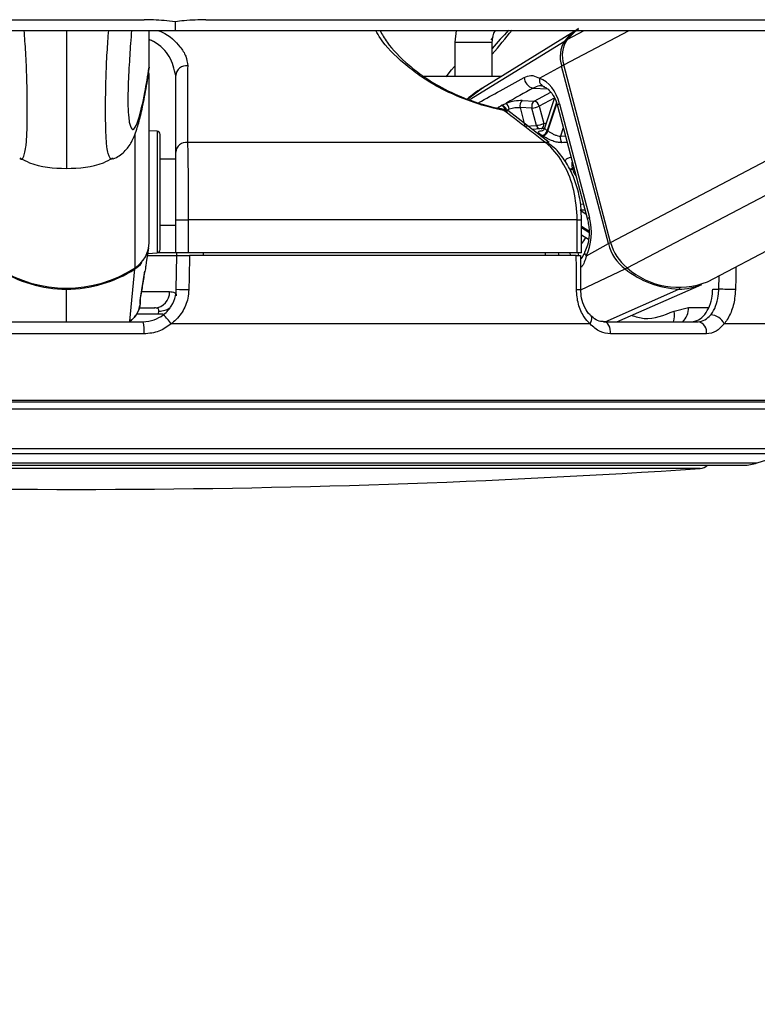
# Model space of a CAD drawing. Header units: millimetres. Extents: x 20 to 26560, y 16 to 18133.
# Tile 49 of 106: x 12947 to 13081, y 5884 to 6063. Entities that reach past the tile are written whole.
import ezdxf

# ---------------------------------------------------------------- set-up
doc = ezdxf.new("R2010")
doc.units = ezdxf.units.MM
doc.header["$LTSCALE"] = 2
doc.layers.add('COMPONENT_GEOMETRY', color=7, linetype='Continuous')
doc.styles.add('SLDTEXTSTYLE0', font='TXT', dxfattribs={"width": 0.75})
doc.dimstyles.new('SLDDIMSTYLE1', dxfattribs={"dimtxt": 150, "dimasz": 6.604, "dimexe": 0, "dimexo": 0.0625, "dimgap": 37.5, "dimtad": 0, "dimtih": 1, "dimtoh": 1, "dimdec": 0, "dimrnd": 1e-09, "dimzin": 12, "dimdsep": 46, "dimtxsty": 'SLDTEXTSTYLE0', "dimsah": 1, "dimcen": 0.09, "dimadec": 0, "dimazin": 3, "dimtfac": 1, "dimtdec": 0, "dimtofl": 0, "dimtmove": 0, "dimatfit": 3, "dimfxl": 1, "dimfrac": 2, "dimtolj": 1, "dimtzin": 12, "dimarcsym": 0})

# ---------------------------------------------------------------- blocks, each defined once
blk = doc.blocks.new('_D_4')
at = {"layer": 'COMPONENT_GEOMETRY', "color": 7}
for p, q in [((16972.58, 6060.78), (14872.65, 6060.78)), ((14879, 6060.78), (14879, 4124.13)), ((14578.89, 4093.66), (14533.19, 4093.66)), ((14533.19, 4093.66), (14533.19, 3855.53)), ((15179.1, 4093.66), (15224.8, 4093.66)), ((15224.8, 4093.66), (15224.8, 3855.53)), ((14533.19, 3855.53), (14578.89, 3855.53)), ((15224.8, 3855.53), (15179.1, 3855.53)), ((14879, 1694.45), (14879, 3631.1)), ((9296, 1694.45), (14885.35, 1694.45))]:
    blk.add_line(p, q, dxfattribs=at)
for points in [[(14879, 6060.78), (14877.98, 6054.17), (14880.01, 6054.17)], [(14879, 1694.45), (14880.01, 1701.06), (14877.98, 1701.06)]]:
    blk.add_solid(points, dxfattribs=at)
at = {"layer": 'COMPONENT_GEOMETRY', "color": 7, "char_height": 150, "attachment_point": 1, "style": 'SLDTEXTSTYLE0'}
for s, insert in [('7\'1.95"', (14578.89, 4048.89)), ('2183mm', (14469.83, 3824.46))]:
    blk.add_mtext(s, dxfattribs=dict(at, insert=insert))

msp = doc.modelspace()

# ---------------------------------------------------------------- linework, layer by layer
at = {"color": 7, "linetype": 'Continuous', "lineweight": 25}
for p, q in [((12975.38, 6062.35), (12975.38, 6060.78)), ((12970.7, 6054.14), (12970.7, 6060.78)), ((13026.29, 6060.78), (13026.07, 6058.64)), ((13047.98, 6060.78), (13031.11, 6050.34)), ((13071.84, 6015.23), (13158.43, 6060.78)), ((13026.07, 6058.64), (13026.07, 6052.48)), ((13032.87, 6052.48), (13032.87, 6058.64)), ((12970.7, 6054.13), (12970.53, 6053.18)), ((12970.7, 6054.14), (12970.7, 6054.13)), ((12970.7, 6022.36), (12970.7, 6053.01)), ((13041.44, 6052.11), (13045.43, 6054.33)), ((13053.9, 6022.14), (13045.43, 6054.33)), ((13054.3, 6022.36), (13045.83, 6054.55)), ((12975.5, 6038.73), (12975.5, 6052.63)), ((13034.6, 6047.23), (13035.3, 6047.55)), ((13038.31, 6048.07), (13040.45, 6047.98)), ((13044.12, 6048.56), (13042.34, 6043.07)), ((13045.05, 6047.48), (13050.47, 6026.86)), ((13035.94, 6046.5), (13035.46, 6046.3)), ((13035.58, 6046.15), (13035.63, 6046.12)), ((13043.19, 6040.48), (13035.69, 6046.28)), ((13037.89, 6046.79), (13038.78, 6043.42)), ((13040.04, 6046.7), (13037.89, 6046.79)), ((13040.86, 6043.58), (13040.04, 6046.7)), ((13041.37, 6047.05), (13042.19, 6043.93)), ((13044.69, 6047.11), (13050.11, 6026.49)), ((12972.14, 6042.51), (12970.7, 6042.59)), ((13038.78, 6043.42), (13040.86, 6043.58)), ((13042.08, 6043), (13040.13, 6042.85)), ((12972.7, 6035.12), (12972.7, 6041.91)), ((13042.48, 6040.48), (12977.64, 6040.48)), ((13043.07, 6040.35), (13043.14, 6040.3)), ((12975.5, 6037.48), (12972.7, 6037.48)), ((12972.7, 6021.05), (12972.7, 6035.12)), ((12975.5, 6026.48), (12977.77, 6026.48)), ((12975.5, 6020.48), (12975.5, 6026.48)), ((13048.26, 6026.48), (12977.77, 6026.48)), ((12977.77, 6026.48), (12977.77, 6020.48)), ((13048.26, 6020.48), (13048.26, 6026.48)), ((13049.05, 6020.48), (13049.05, 6026.48)), ((12972.7, 6025.48), (12975.5, 6025.48)), ((13049.05, 6023.74), (13050.27, 6022.95)), ((12970.22, 6018.74), (12970.61, 6021.35)), ((13049.91, 6019.91), (13053.9, 6022.14)), ((12970.4, 6019.98), (12975.71, 6019.98)), ((12970.46, 6020.37), (12972.14, 6020.45)), ((12975.5, 6020.48), (12972.29, 6020.48)), ((12977.77, 6020.48), (12975.5, 6020.48)), ((12975.61, 6013.88), (12975.71, 6019.98)), ((12975.71, 6019.98), (12975.72, 6020.48)), ((13048.26, 6020.48), (12977.77, 6020.48)), ((13048.09, 6019.98), (12977.99, 6019.98)), ((12980.5, 6020.48), (12980.5, 6019.98)), ((13042.47, 6020.48), (13042.47, 6019.98)), ((13049.05, 6020.48), (13048.26, 6020.48)), ((13048.89, 6013.85), (13048.88, 6019.98)), ((12967.19, 6008.08), (12968.11, 6017.55)), ((12969.12, 6012.24), (12969.91, 6017.15)), ((12969.85, 6016.9), (12969.91, 6017.15)), ((13055.44, 6007.98), (13070.81, 6014.74)), ((13072.81, 6013.88), (13073.91, 6013.88)), ((12968.86, 6010.48), (12971.69, 6010.48)), ((13065.8, 6009.9), (13068.43, 6010.53)), ((12972.37, 6009.33), (12972.44, 6009.93)), ((12945.4, 6007.98), (12969.61, 6007.98)), ((13050.57, 6007.58), (12974.68, 6007.58)), ((13053.02, 6007.98), (13070.14, 6007.98)), ((13106.3, 6007.58), (13074.87, 6007.58)), ((12969.77, 6005.77), (12945.24, 6005.77)), ((13071.65, 6005.77), (13054.31, 6005.77)), ((13100.61, 5993.38), (12814.4, 5993.38)), ((13080.88, 5982.38), (13086.2, 5984.11)), ((12836.6, 5981.98), (13078.4, 5981.98))]:
    msp.add_line(p, q, dxfattribs=at)
at = {"color": 8, "linetype": 'Continuous', "lineweight": 25}
for p, q in [((13045.83, 6054.55), (13057.66, 6060.78)), ((13046.43, 6059.17), (13049.49, 6060.78)), ((13054.3, 6022.36), (13127.32, 6060.78)), ((13057.33, 6017.75), (13139.13, 6060.78)), ((13026.07, 6058.64), (13032.87, 6058.64)), ((13028.68, 6048.22), (13046.04, 6058.92)), ((13032.99, 6059.53), (13032.59, 6059.06)), ((13031.11, 6050.33), (13028.42, 6048.3)), ((13040.26, 6050.34), (13042.84, 6050.17)), ((13040.45, 6047.98), (13043.48, 6049.57)), ((13044.09, 6048.48), (13041.37, 6047.05)), ((13044.47, 6047.72), (13042.83, 6042.65)), ((13042.94, 6042.57), (13044.54, 6047.51)), ((13035.48, 6046.22), (13035.46, 6046.3)), ((12972.14, 6042.51), (12972.14, 6035.33)), ((13045.73, 6043.14), (13045.25, 6041.64)), ((12968.13, 6017.75), (12968.13, 6042)), ((13045.25, 6041.64), (13046.12, 6041.66)), ((12972.14, 6035.33), (12972.14, 6020.45)), ((13047.62, 6035.97), (13047.37, 6035.84)), ((13047.42, 6035.66), (13047.66, 6035.79)), ((13049.65, 6028.23), (13048.78, 6028.19)), ((13048.78, 6028.19), (13049.84, 6027.51)), ((13048.86, 6029.31), (13049.36, 6029.33)), ((13048.26, 6026.48), (13049.05, 6026.48)), ((13050.36, 6024.42), (13049.05, 6025.26)), ((13049.05, 6025.06), (13050.37, 6024.21)), ((13044.81, 6020.48), (13044.94, 6019.98)), ((13047.07, 6019.98), (13046.93, 6020.48)), ((13048.36, 6020.48), (13048.49, 6019.98)), ((13048.92, 6013.77), (13056.92, 6017.55)), ((13073.91, 6013.88), (13073.97, 6016.34)), ((12955.7, 6014.09), (12955.7, 6013.9)), ((12955.7, 6007.98), (12955.7, 6013.9)), ((13053.31, 6007.98), (13066.65, 6013.9)), ((12969.04, 6011.9), (12969.13, 6012.23)), ((12969.43, 6013.43), (12974.4, 6013.43)), ((13068.43, 6010.53), (13072.05, 6010.53)), ((12972.37, 6009.33), (12968.42, 6009.33)), ((13101.31, 5993.67), (12813.7, 5993.67)), ((12815.66, 5992.21), (13099.35, 5992.21)), ((12826.97, 5984.97), (13088.04, 5984.97)), ((12828.81, 5984.11), (13086.2, 5984.11)), ((12834.13, 5982.38), (13080.88, 5982.38)), ((13070.52, 5981.36), (12844.49, 5981.36))]:
    msp.add_line(p, q, dxfattribs=at)
at = {"color": 7, "linetype": 'Continuous', "lineweight": 25, "flags": 128}
for points in [[(12778.86, 6062.73), (12786.62, 6062.73), (12802.14, 6062.73), (12809.9, 6062.73), (12825.41, 6062.73), (12833.17, 6062.73), (12840.93, 6062.73), (12856.45, 6062.73), (12864.21, 6062.73), (12879.73, 6062.73), (12887.48, 6062.73), (12903, 6062.73), (12910.76, 6062.73), (12918.52, 6062.73), (12934.04, 6062.73), (12941.8, 6062.73), (12955.8, 6062.73), (12969.8, 6062.73)], [(12980.97, 6062.73), (12984.85, 6062.73), (13000.36, 6062.73), (13008.12, 6062.73), (13023.64, 6062.73), (13031.4, 6062.73), (13046.92, 6062.73), (13054.67, 6062.73), (13070.19, 6062.73), (13077.95, 6062.73), (13085.71, 6062.73)], [(12779.02, 6060.78), (12786.77, 6060.78), (12802.29, 6060.78), (12810.05, 6060.78), (12825.57, 6060.78), (12833.33, 6060.78), (12841.09, 6060.78), (12856.6, 6060.78), (12864.36, 6060.78), (12879.88, 6060.78), (12887.64, 6060.78), (12903.16, 6060.78), (12910.91, 6060.78), (12918.67, 6060.78), (12934.19, 6060.78), (12941.95, 6060.78), (12958.67, 6060.78), (12967.03, 6060.78), (12975.38, 6060.78)], [(12975.38, 6060.78), (12979.26, 6060.78), (12987.02, 6060.78), (13002.54, 6060.78), (13010.3, 6060.78), (13018.06, 6060.78), (13033.57, 6060.78), (13041.33, 6060.78), (13056.85, 6060.78), (13064.61, 6060.78), (13080.13, 6060.78), (13087.89, 6060.78)], [(13046.43, 6059.17), (13048.03, 6060.74), (13048.48, 6061.07)], [(13034.49, 6047.16), (13034.51, 6047.18), (13034.6, 6047.23)], [(13034.8, 6046.5), (13034.77, 6046.5), (13034.74, 6046.5)], [(13042.25, 6043.01), (13042.2, 6043), (13042.08, 6043)], [(12977.99, 6019.98), (12977.92, 6015.99), (12977.88, 6013.81)], [(13048.1, 6013.81), (13048.1, 6017.81), (13048.09, 6019.98)], [(13076.92, 6013.81), (13076.62, 6013.82), (13076.27, 6013.83), (13075.88, 6013.83), (13075.46, 6013.84), (13075.03, 6013.85), (13074.62, 6013.86), (13074.24, 6013.87), (13073.91, 6013.88)], [(12969.13, 6012.23), (12969.14, 6012.24), (12969.14, 6012.27)], [(13054.31, 6005.77), (13054.31, 6006.19), (13054.25, 6006.6), (13054.14, 6006.98), (13053.98, 6007.32), (13053.78, 6007.6), (13053.55, 6007.81), (13053.29, 6007.94), (13053.02, 6007.98)]]:
    msp.add_lwpolyline(points, dxfattribs=at)
at = {"color": 8, "linetype": 'Continuous', "lineweight": 25, "flags": 128}
for points in [[(13024.51, 6052.38), (13025.5, 6053.62), (13025.99, 6054.23)], [(13045.05, 6047.48), (13044.89, 6047.38), (13044.77, 6047.29), (13044.7, 6047.2), (13044.68, 6047.12), (13044.69, 6047.11)], [(13042.19, 6043.93), (13042.52, 6043.98), (13042.64, 6043.99)], [(13050.47, 6026.86), (13050.31, 6026.76), (13050.19, 6026.67), (13050.13, 6026.58), (13050.11, 6026.5), (13050.11, 6026.49)], [(13049.91, 6019.91), (13049.77, 6020.09), (13049.67, 6020.26), (13049.62, 6020.42), (13049.63, 6020.57), (13049.65, 6020.64)], [(13077.01, 6017.94), (13076.97, 6015.99), (13076.92, 6013.81)], [(12973.22, 6009.38), (12972.98, 6009.35), (12972.37, 6009.33)], [(13050.57, 6007.58), (13050.74, 6007.91), (13050.85, 6008.23), (13050.9, 6008.52), (13050.88, 6008.77), (13050.79, 6008.97), (13050.72, 6009.05)]]:
    msp.add_lwpolyline(points, dxfattribs=at)
at = {"color": 7, "linetype": 'Continuous', "lineweight": 25}
for centre, radius, start, end in [((13139.37, 5966.49), 140.1, 137.6709, 139.4795), ((12926.2, 6148.54), 140.89, 319.2109, 321.4925), ((13053.82, 6052.59), 10.04, 121.9329, 140.8658), ((13050.38, 6056.02), 5.22, 146.2358, 198.8439), ((13050.8, 6056.25), 5.25, 146.2358, 198.8439), ((12977.41, 6052.48), 1.91, 82.1818, 175.6454), ((13040.62, 6052.26), 1.95, 179.288, 259.331), ((13042.6, 6051.76), 1.21, 163.1461, 256.3185), ((13034.36, 6046.25), 1.61, 8.8548, 54.2008), ((13039.06, 6047.12), 1.21, 128.29, 195.8417), ((13041.21, 6047.03), 1.21, 128.29, 195.8417), ((13040.2, 6046.81), 1.2, 11.2533, 77.531), ((13034.25, 6046.05), 1.24, 11.8018, 73.1373), ((13034.4, 6044.54), 2, 52.2739, 78.6001), ((13039.85, 6050.14), 3.44, 273.1216, 296.1792), ((13040.67, 6047.02), 3.44, 273.1216, 296.1792), ((12972.1, 6041.91), 0.6, 360, 87), ((13041.61, 6042.97), 1.26, 281.8171, 345.2408), ((13041.72, 6042.91), 1.27, 281.6622, 344.4307), ((13038.66, 6036.08), 7.78, 56.5666, 57.6035), ((12977.41, 6038.59), 1.91, 82.9291, 175.676), ((13038.04, 6035.71), 7.14, 56.5666, 57.6035), ((13046.54, 6041.24), 1.35, 162.9959, 216.5044), ((13032.16, 6031.74), 15.75, 14.4142, 15.0618), ((12965.17, 6022.42), 5.53, 302.355, 359.3919), ((12972.1, 6021.05), 0.6, 273, 0), ((13062.15, 6024.27), 8.52, 194.5087, 232.1054), ((13062.59, 6024.51), 8.57, 194.5087, 232.1054), ((12955.7, 6037), 22.92, 237.1577, 302.8423), ((12955.65, 6036.63), 22.73, 237.0768, 270.1393), ((12955.76, 6036.63), 22.73, 269.8607, 302.9232), ((12964.94, 6022.43), 5.81, 303.0323, 320.0003), ((13067.37, 6030.6), 16.72, 231.3289, 267.5615), ((13066.62, 6028.17), 13.96, 228.3041, 292.0004), ((12977.94, 6052.72), 38.91, 266.5664, 269.913), ((13066.73, 6024.15), 10.25, 269.554, 293.4239), ((12971.54, 6013.34), 2.86, 273.0853, 1.9107), ((12968.78, 6003.8), 7.01, 32.6276, 50.4585), ((13072.33, 6006.42), 2.8, 24.6735, 87.6038), ((12962.66, 6006.36), 7.13, 355.2404, 13.1689), ((13069.82, 6006.14), 1.87, 348.4362, 80.3174), ((13070.38, 5983.35), 2, 273.8262, 316.747), ((13078.4, 5989.98), 8, 270, 288), ((12957.5, 7671.15), 1693.56, 266.17378, 273.82622)]:
    msp.add_arc(centre, radius, start, end, dxfattribs=at)
at = {"color": 8, "linetype": 'Continuous', "lineweight": 25}
for centre, radius, start, end in [((13046.25, 6058.55), 0.429, 84.6539, 119.9439), ((13046.3, 6052.67), 1.87, 103.9133, 117.4048), ((13033.91, 6045.66), 1.05, 46.7026, 96.0584), ((13034.13, 6045.99), 1.22, 15.411, 73.0731), ((13034.71, 6046.25), 0.265, 8.7368, 71.111), ((13035.09, 6045.38), 0.912, 57.7308, 97.3542), ((13041.32, 6043.75), 0.887, 297.848, 11.5883), ((13041.71, 6043.77), 0.871, 192.0832, 250.3271), ((13042.59, 6039.58), 0.909, 57.8667, 96.9384), ((13046.01, 6038.49), 2.98, 286.7872, 297.178), ((13046.12, 6038.27), 2.91, 286.6874, 296.3601), ((13040.02, 6029.29), 11.53, 321.5363, 328.3061), ((13054.77, 6020.48), 1.87, 103.9062, 117.4044), ((12967.69, 6017.53), 0.423, 2.4157, 24.5089), ((13056.46, 6018.42), 0.983, 298.017, 322.3156), ((13048.29, 6018.18), 4.37, 267.5845, 277.982), ((13066.46, 6014.31), 0.454, 295.8469, 331.408), ((12972.6, 6013.05), 3.13, 267.0231, 307.8361), ((13065.14, 6010.41), 3.29, 312.5243, 2.1908), ((13062.95, 6009.1), 2.96, 337.833, 15.5771)]:
    msp.add_arc(centre, radius, start, end, dxfattribs=at)
at = {"color": 7, "linetype": 'Continuous', "lineweight": 25}
for centre, major_axis, ratio, start_param, end_param in [((13040.43, 6044.91), (-0.17, 7.38), 0.672172, 5.052697, 6.043363), ((13036.56, 6047.09), (2.73, 0.61), 0.283233, 0.816072, 1.985765), ((13036.77, 6046.15), (1.77, 0.35), 0.303217, 0.823421, 1.993114), ((13045.85, 6024.29), (-0.17, 7.38), 0.672172, 4.062032, 5.052697)]:
    msp.add_ellipse(centre, major_axis=major_axis, ratio=ratio, start_param=start_param, end_param=end_param, dxfattribs=at)
for points, knots in [([(12975.38, 6062.35), (12974.08, 6062.5), (12972.21, 6062.71), (12970.36, 6062.73), (12969.8, 6062.73)], [0, 0, 0, 0, 0.700723, 1, 1, 1, 1]), ([(12980.97, 6062.73), (12979.67, 6062.7), (12977.81, 6062.66), (12975.94, 6062.42), (12975.38, 6062.35)], [0, 0, 0, 0, 0.700722, 1, 1, 1, 1]), ([(12967.5, 6060.78), (12967.44, 6060), (12967.27, 6057.94), (12967.06, 6054.59), (12966.9, 6051.31), (12966.84, 6049.17), (12966.83, 6048.08), (12966.84, 6047.21), (12966.88, 6046.19), (12966.93, 6045.68), (12966.96, 6045.36)], [0, 0, 0, 0, 0.1727465, 0.4549971, 0.6401749, 0.7267579, 0.7846243, 0.8089176, 0.8816641, 1, 1, 1, 1]), ([(13012.51, 6060.78), (13012.9, 6060.08), (13014.06, 6058.02), (13016.83, 6055.18), (13020.36, 6052.41), (13023.83, 6050.26), (13028.34, 6048.2), (13032.29, 6047.01), (13034.36, 6046.57), (13034.74, 6046.5)], [0, 0, 0, 0, 0.135084, 0.394092, 0.521611, 0.653058, 0.809327, 0.965889, 1, 1, 1, 1]), ([(13032.87, 6058.64), (13032.9, 6059.03), (13032.95, 6059.74), (13033.22, 6060.49), (13033.47, 6060.75), (13033.49, 6060.78)], [0, 0, 0, 0, 0.522959, 0.946431, 1, 1, 1, 1]), ([(12964.2, 6037.5), (12964.57, 6037.68), (12965.38, 6038.08), (12966.24, 6038.85), (12967, 6039.73), (12967.56, 6040.65), (12968.05, 6041.7), (12968.58, 6043.19), (12969.18, 6045.42), (12969.87, 6048.73), (12970.36, 6051.46), (12970.62, 6053.07), (12970.63, 6053.16)], [0, 0, 0, 0, 0.032811, 0.071266, 0.116671, 0.171666, 0.24289, 0.346959, 0.52873, 0.752367, 0.986091, 1, 1, 1, 1]), ([(12977.67, 6054.38), (12977.67, 6053.74), (12977.66, 6050.55), (12977.65, 6045.92), (12977.64, 6041.92), (12977.64, 6040.48)], [0, 0, 0, 0, 0.138099, 0.690493, 1, 1, 1, 1]), ([(13020.37, 6052.48), (13021.04, 6052.48), (13022.86, 6052.48), (13025.53, 6052.48), (13027.21, 6052.48)], [0, 0, 0, 0, 0.366827, 1, 1, 1, 1]), ([(13027.21, 6052.48), (13028.95, 6052.48), (13031.55, 6052.48), (13033.83, 6052.48), (13034.58, 6052.48)], [0, 0, 0, 0, 0.669423, 1, 1, 1, 1]), ([(13038.67, 6052.28), (13039.06, 6052.44), (13039.58, 6052.65), (13040.49, 6052.58), (13041.03, 6052.31), (13041.44, 6052.11)], [0, 0, 0, 0, 0.417867, 0.554004, 1, 1, 1, 1]), ([(13031.14, 6050.35), (13031.07, 6050.31), (13030.05, 6049.76), (13029.16, 6049.03), (13028.32, 6048.35)], [0, 0, 0, 0, 0.070547, 1, 1, 1, 1]), ([(13040.26, 6050.34), (13038.67, 6049.45), (13037.01, 6048.52), (13035.36, 6047.59), (13035.3, 6047.55)], [0, 0, 0, 0, 0.961066, 1, 1, 1, 1]), ([(13042.31, 6050.58), (13042.01, 6050.66), (13041.31, 6050.83), (13040.64, 6050.52), (13040.26, 6050.34)], [0, 0, 0, 0, 0.4297736, 1, 1, 1, 1]), ([(13042.11, 6050.62), (13042.26, 6050.56), (13042.67, 6050.39), (13043.45, 6049.73), (13044.23, 6048.55), (13044.55, 6047.54), (13044.69, 6047.11)], [0, 0, 0, 0, 0.1515812, 0.4471522, 0.7638211, 1, 1, 1, 1]), ([(13033.8, 6046.71), (13033.85, 6046.75), (13034.03, 6046.9), (13034.3, 6047.05), (13034.49, 6047.16)], [0, 0, 0, 0, 0.27439, 1, 1, 1, 1]), ([(13042.48, 6040.48), (13041.65, 6041.12), (13039.15, 6043.06), (13036.65, 6044.99), (13034.98, 6046.29)], [0, 0, 0, 0, 0.330975, 1, 1, 1, 1]), ([(13041.87, 6041.74), (13041.77, 6041.8), (13041.5, 6041.98), (13041.24, 6042.23), (13041.22, 6042.44), (13041.47, 6042.58), (13041.85, 6042.63), (13042.04, 6042.65)], [0, 0, 0, 0, 0.1167344, 0.3330165, 0.5519238, 0.773865, 1, 1, 1, 1]), ([(13042.33, 6043.08), (13042.29, 6042.98), (13042.22, 6042.79), (13042.03, 6042.64), (13041.93, 6042.59), (13041.93, 6042.59), (13041.93, 6042.59)], [0, 0, 0, 0, 0.304476, 0.616042, 0.858639, 1, 1, 1, 1]), ([(13042.94, 6042.57), (13043.08, 6042.48), (13043.37, 6042.3), (13043.9, 6042), (13044.46, 6041.76), (13044.92, 6041.64), (13045.16, 6041.64), (13045.25, 6041.64)], [0, 0, 0, 0, 0.219859, 0.440343, 0.66314, 0.88549, 1, 1, 1, 1]), ([(12977.64, 6040.48), (12977.67, 6039.46), (12977.72, 6037.41), (12977.76, 6032.68), (12977.77, 6028.84), (12977.77, 6026.77), (12977.77, 6026.48)], [0, 0, 0, 0, 0.317078, 0.634488, 0.949899, 1, 1, 1, 1]), ([(13045.45, 6040.44), (13045.33, 6040.44), (13044.96, 6040.45), (13044.26, 6040.59), (13043.41, 6040.9), (13042.59, 6041.29), (13042.18, 6041.54), (13041.98, 6041.67)], [0, 0, 0, 0, 0.119584, 0.349288, 0.573021, 0.788436, 1, 1, 1, 1]), ([(13048.26, 6026.48), (13048.14, 6028.27), (13047.9, 6031.84), (13045.99, 6036.59), (13043.95, 6039.26), (13042.68, 6040.32), (13042.48, 6040.48)], [0, 0, 0, 0, 0.31366, 0.627146, 0.941618, 1, 1, 1, 1]), ([(12975.5, 6026.48), (12975.5, 6026.73), (12975.5, 6028.55), (12975.5, 6031.91), (12975.5, 6036.04), (12975.5, 6037.84), (12975.5, 6038.73)], [0, 0, 0, 0, 0.050069, 0.365309, 0.6827, 1, 1, 1, 1]), ([(13049.02, 6026.48), (13049, 6027.39), (13048.96, 6029.35), (13048.32, 6032.28), (13047.26, 6035.16), (13045.75, 6037.67), (13044.34, 6039.41), (13043.35, 6040.08), (13043.09, 6040.25)], [0, 0, 0, 0, 0.163106, 0.354093, 0.546051, 0.739627, 0.933179, 1, 1, 1, 1]), ([(12947.28, 6037.67), (12947.85, 6037.36), (12950.42, 6035.97), (12953.39, 6035.85), (12955.7, 6035.75)], [0, 0, 0, 0, 0.22201, 1, 1, 1, 1]), ([(12955.7, 6035.75), (12958.02, 6035.85), (12960.99, 6035.97), (12963.55, 6037.36), (12964.13, 6037.67)], [0, 0, 0, 0, 0.77799, 1, 1, 1, 1]), ([(13050.11, 6026.49), (13050.18, 6026.19), (13050.39, 6025.29), (13050.45, 6023.67), (13050.19, 6021.94), (13049.82, 6021.03), (13049.65, 6020.64)], [0, 0, 0, 0, 0.153943, 0.459455, 0.765613, 1, 1, 1, 1]), ([(13049.65, 6020.65), (13049.62, 6020.58), (13049.39, 6020.09), (13049.14, 6019.63), (13048.91, 6019.42), (13048.88, 6019.4)], [0, 0, 0, 0, 0.136057, 0.908945, 1, 1, 1, 1]), ([(12975.71, 6019.98), (12975.74, 6019.98), (12975.78, 6019.98), (12976.12, 6019.98), (12976.63, 6019.98), (12977.28, 6019.98), (12977.75, 6019.98), (12977.99, 6019.98)], [0, 0, 0, 0, 0.197556, 0.39511, 0.592696, 0.790302, 1, 1, 1, 1]), ([(13048.09, 6019.98), (13048.26, 6019.98), (13048.59, 6019.98), (13048.85, 6019.98), (13048.86, 6019.98), (13048.86, 6019.98)], [0, 0, 0, 0, 0.365444, 0.730886, 1, 1, 1, 1]), ([(12970.17, 6018.75), (12970.14, 6018.45), (12970.02, 6017.6), (12969.92, 6017.18), (12969.85, 6016.9)], [0, 0, 0, 0, 0.353993, 1, 1, 1, 1]), ([(12969.85, 6016.9), (12969.72, 6016.08), (12969.45, 6014.42), (12969.18, 6012.75), (12969.04, 6011.9)], [0, 0, 0, 0, 0.493257, 1, 1, 1, 1]), ([(12973.24, 6009.21), (12973.28, 6009.24), (12973.86, 6009.69), (12974.8, 6010.76), (12975.49, 6012.41), (12975.58, 6013.48), (12975.61, 6013.88)], [0, 0, 0, 0, 0.029546, 0.405549, 0.779029, 1, 1, 1, 1]), ([(12977.88, 6013.81), (12977.84, 6013.28), (12977.73, 6011.85), (12976.78, 6009.65), (12975.51, 6008.22), (12974.74, 6007.63), (12974.68, 6007.58)], [0, 0, 0, 0, 0.220493, 0.593656, 0.970348, 1, 1, 1, 1]), ([(13050.57, 6007.58), (13050.2, 6007.99), (13049.31, 6008.99), (13048.33, 6011.14), (13048.18, 6012.92), (13048.1, 6013.81)], [0, 0, 0, 0, 0.260354, 0.63069, 1, 1, 1, 1]), ([(13050.73, 6009.06), (13050.68, 6009.11), (13050.27, 6009.48), (13049.6, 6010.5), (13048.99, 6012.13), (13048.94, 6013.32), (13048.92, 6013.85)], [0, 0, 0, 0, 0.047758, 0.38399, 0.720931, 1, 1, 1, 1]), ([(13068.94, 6007.98), (13069.38, 6008.05), (13070.25, 6008.18), (13071.4, 6009.23), (13072.27, 6010.76), (13072.72, 6012.41), (13072.79, 6013.48), (13072.81, 6013.88)], [0, 0, 0, 0, 0.218197, 0.436397, 0.654383, 0.871258, 1, 1, 1, 1]), ([(13072.44, 6009.21), (13072.47, 6009.24), (13072.82, 6009.69), (13073.39, 6010.76), (13073.82, 6012.41), (13073.89, 6013.48), (13073.91, 6013.88)], [0, 0, 0, 0, 0.0295462, 0.4055488, 0.7790286, 1, 1, 1, 1]), ([(13076.92, 6013.81), (13076.88, 6013.28), (13076.8, 6011.85), (13076.2, 6009.65), (13075.39, 6008.22), (13074.9, 6007.63), (13074.87, 6007.58)], [0, 0, 0, 0, 0.220493, 0.593656, 0.970348, 1, 1, 1, 1]), ([(12969.04, 6011.9), (12969.02, 6011.61), (12968.99, 6011.15), (12969.09, 6011.25), (12969.09, 6011.37), (12969.09, 6011.39)], [0, 0, 0, 0, 0.581188, 0.917723, 1, 1, 1, 1]), ([(12969.09, 6011.31), (12969.09, 6011.32), (12969.1, 6011.4), (12969.1, 6011.5), (12969.11, 6011.63), (12969.1, 6011.75), (12969.09, 6011.86), (12969.13, 6012.13), (12969.15, 6012.27)], [0, 0, 0, 0, 0.009413, 0.064798, 0.135669, 0.269092, 0.610865, 1, 1, 1, 1]), ([(12974.4, 6013.43), (12974.55, 6013.43), (12975.18, 6013.4), (12975.56, 6013.13), (12975.58, 6012.75), (12975.59, 6012.66)], [0, 0, 0, 0, 0.2131405, 0.8337071, 1, 1, 1, 1]), ([(12967.14, 6007.98), (12967.39, 6008.18), (12967.9, 6008.57), (12968.39, 6009.27), (12968.8, 6010.03), (12968.94, 6010.57), (12969.02, 6010.91)], [0, 0, 0, 0, 0.269688, 0.533745, 0.710958, 1, 1, 1, 1]), ([(12969.09, 6011.39), (12969.05, 6011.12), (12968.97, 6010.52), (12968.6, 6009.62), (12968.02, 6008.74), (12967.46, 6008.3), (12967.19, 6008.08)], [0, 0, 0, 0, 0.209596, 0.458257, 0.738167, 1, 1, 1, 1]), ([(12972.44, 6009.93), (12972.45, 6009.99), (12972.46, 6010.21), (12972.3, 6010.39), (12971.99, 6010.47), (12971.8, 6010.48), (12971.69, 6010.48)], [0, 0, 0, 0, 0.167609, 0.639669, 0.784651, 1, 1, 1, 1]), ([(12969.61, 6007.98), (12970.29, 6008.04), (12971.6, 6008.16), (12972.71, 6008.87), (12973.24, 6009.21)], [0, 0, 0, 0, 0.5195201, 1, 1, 1, 1]), ([(13052.98, 6008.05), (13052.81, 6008.04), (13052.28, 6008), (13051.54, 6008.32), (13050.96, 6008.88), (13050.74, 6009.1)], [0, 0, 0, 0, 0.225923, 0.70207, 1, 1, 1, 1]), ([(13070.14, 6007.98), (13070.57, 6008.04), (13071.41, 6008.16), (13072.11, 6008.87), (13072.44, 6009.21)], [0, 0, 0, 0, 0.5195201, 1, 1, 1, 1]), ([(12974.68, 6007.58), (12973.97, 6007.08), (12972.49, 6006.04), (12970.7, 6005.86), (12969.77, 6005.77)], [0, 0, 0, 0, 0.4853495, 1, 1, 1, 1]), ([(13054.31, 6005.77), (13053.66, 6005.85), (13052.29, 6006.01), (13051.16, 6007.04), (13050.57, 6007.58)], [0, 0, 0, 0, 0.475859, 1, 1, 1, 1]), ([(13074.87, 6007.58), (13074.4, 6007.08), (13073.44, 6006.04), (13072.26, 6005.86), (13071.65, 6005.77)], [0, 0, 0, 0, 0.485349, 1, 1, 1, 1])]:
    msp.add_open_spline(points, degree=3, knots=knots, dxfattribs=at)
at = {"color": 8, "linetype": 'Continuous', "lineweight": 25}
for points, knots in [([(12947.25, 6037.58), (12947.32, 6037.52), (12947.64, 6037.25), (12948.02, 6037.88), (12948.39, 6039.63), (12948.55, 6041.62), (12948.6, 6043.97), (12948.61, 6046.17), (12948.61, 6048.77), (12948.53, 6052.67), (12948.35, 6056.85), (12948.14, 6059.49), (12948.04, 6060.78)], [0, 0, 0, 0, 0.0655, 0.295557, 0.395255, 0.515879, 0.586342, 0.61697, 0.690104, 0.767403, 0.886339, 1, 1, 1, 1]), ([(12955.7, 6060.78), (12955.7, 6059.41), (12955.7, 6056.83), (12955.7, 6052.48), (12955.7, 6048.34), (12955.7, 6044.73), (12955.7, 6041.61), (12955.7, 6039.24), (12955.7, 6037.59), (12955.7, 6036.47), (12955.7, 6035.84), (12955.7, 6035.8), (12955.7, 6035.78)], [0, 0, 0, 0, 0.110581, 0.208674, 0.307641, 0.381312, 0.454886, 0.56364, 0.659091, 0.756848, 0.887961, 1, 1, 1, 1]), ([(12964.16, 6037.58), (12964.09, 6037.52), (12963.77, 6037.25), (12963.38, 6037.88), (12963.02, 6039.63), (12962.86, 6041.62), (12962.81, 6043.97), (12962.8, 6046.17), (12962.8, 6048.77), (12962.88, 6052.67), (12963.06, 6056.85), (12963.27, 6059.49), (12963.37, 6060.78)], [0, 0, 0, 0, 0.064928, 0.295126, 0.394885, 0.515583, 0.586088, 0.616735, 0.689914, 0.76726, 0.886269, 1, 1, 1, 1]), ([(12972.3, 6060.78), (12972.52, 6060.69), (12974.39, 6059.94), (12976.09, 6058.23), (12977.47, 6056.12), (12977.6, 6054.96), (12977.67, 6054.38)], [0, 0, 0, 0, 0.056746, 0.491027, 0.745499, 1, 1, 1, 1]), ([(13034.98, 6046.29), (13034.58, 6046.37), (13032.35, 6046.83), (13028.16, 6048.08), (13023.38, 6050.26), (13019.66, 6052.56), (13015.9, 6055.52), (13013.14, 6058.32), (13012.02, 6060.28), (13011.74, 6060.78)], [0, 0, 0, 0, 0.036346, 0.20369, 0.369913, 0.505476, 0.641424, 0.909373, 1, 1, 1, 1]), ([(12975.5, 6052.63), (12975.25, 6053.77), (12974.77, 6055.9), (12972.68, 6058.23), (12970.96, 6059.01), (12970.7, 6059.13)], [0, 0, 0, 0, 0.499376, 0.923929, 1, 1, 1, 1]), ([(12966.96, 6045.36), (12966.98, 6045.15), (12967.04, 6044.37), (12967.27, 6043.35), (12967.65, 6042.63), (12968.22, 6043.17), (12968.97, 6045.16), (12969.83, 6048.85), (12970.44, 6052.54), (12970.7, 6054.14)], [0, 0, 0, 0, 0.018544, 0.072516, 0.210261, 0.343472, 0.531594, 0.796888, 1, 1, 1, 1]), ([(13030.4, 6047.71), (13031.7, 6048.42), (13034.45, 6049.95), (13037.21, 6051.48), (13038.67, 6052.28)], [0, 0, 0, 0, 0.472376, 1, 1, 1, 1]), ([(13042.35, 6043.07), (13042.35, 6043.04), (13042.36, 6042.97), (13042.57, 6042.82), (13042.76, 6042.69), (13042.83, 6042.65)], [0, 0, 0, 0, 0.372516, 0.778909, 1, 1, 1, 1]), ([(13046.43, 6040.46), (13046.32, 6040.46), (13045.99, 6040.45), (13045.67, 6040.44), (13045.45, 6040.44)], [0, 0, 0, 0, 0.34919, 1, 1, 1, 1]), ([(13046.07, 6037), (13046.09, 6037.09), (13046.18, 6037.39), (13046.55, 6037.7), (13046.96, 6037.79), (13047.17, 6037.83)], [0, 0, 0, 0, 0.176041, 0.584165, 1, 1, 1, 1]), ([(13047.35, 6036.97), (13047.32, 6036.87), (13047.24, 6036.64), (13047.28, 6036.23), (13047.35, 6035.94), (13047.37, 6035.84)], [0, 0, 0, 0, 0.332281, 0.764732, 1, 1, 1, 1]), ([(13047.42, 6035.66), (13047.48, 6035.48), (13047.59, 6035.1), (13047.81, 6034.66), (13047.98, 6034.49), (13048.02, 6034.45)], [0, 0, 0, 0, 0.428325, 0.857866, 1, 1, 1, 1]), ([(13049.91, 6019.91), (13049.68, 6019.14), (13049.43, 6018.29), (13048.93, 6017.82), (13048.89, 6017.79)], [0, 0, 0, 0, 0.917012, 1, 1, 1, 1]), ([(13058.06, 6009.14), (13058.84, 6008.9), (13061.41, 6008.1), (13063.99, 6009.16), (13065.8, 6009.9)], [0, 0, 0, 0, 0.302747, 1, 1, 1, 1])]:
    msp.add_open_spline(points, degree=3, knots=knots, dxfattribs=at)

# ---------------------------------------------------------------- dimensions: what is measured, and where the dimension line sits
at = {"layer": 'COMPONENT_GEOMETRY', "color": 7}
dim = msp.add_linear_dim(base=(14879, 1694.45), p1=(16975.12, 6060.78), p2=(9293.46, 1694.45), angle=90, dimstyle='SLDDIMSTYLE1', dxfattribs=at)
dim.commit()
dim.dimension.update_dxf_attribs({"geometry": '_D_4', "text_midpoint": (14879, 3877.62), "dimtype": 160})

doc.saveas('drawing.dxf')
